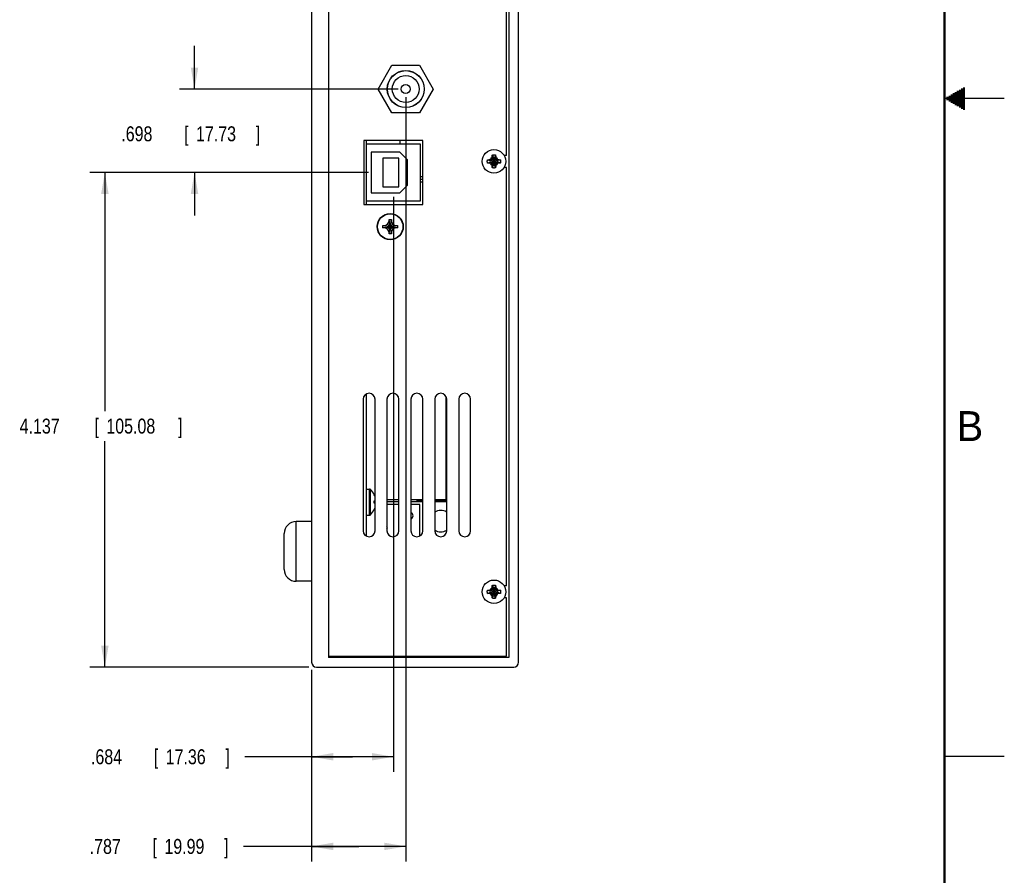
# Model space of a CAD drawing. Header units: inches. Extents: x 0 to 34, y 0 to 22.
# Tile 23 of 24: x 25.8 to 34, y 4.5 to 11.7. Entities that reach past the tile are written whole.
import ezdxf

# ---------------------------------------------------------------- set-up
doc = ezdxf.new("R2010")
doc.units = ezdxf.units.IN
doc.header["$LTSCALE"] = 1.87
doc.header["$MEASUREMENT"] = 0
doc.layers.get('0').update_dxf_attribs({"linetype": 'CONTINUOUS'})
doc.layers.add('DIMENSIONS', color=7, linetype='CONTINUOUS')
doc.styles.get("Standard").update_dxf_attribs({"font": 'txt', "width": 0.8})
doc.dimstyles.new('DIMSTYLE_1', dxfattribs={"dimtxt": 0.125, "dimasz": 0.18, "dimexe": 0.18, "dimexo": 0.0625, "dimgap": 0.09, "dimtad": 0, "dimtih": 1, "dimtoh": 1, "dimdec": 3, "dimzin": 4, "dimdsep": 46, "dimtxsty": 'STANDARD', "dimblk": '_FILLED', "dimblk1": '_FILLED', "dimblk2": '_FILLED', "dimcen": 0.09, "dimadec": 0, "dimazin": 0, "dimtp": 0.01, "dimtm": 0.01, "dimtfac": 1, "dimtdec": 3, "dimtofl": 0, "dimtmove": 0, "dimatfit": 3, "dimldrblk": '_FILLED', "dimfxl": 1, "dimtolj": 1, "dimtzin": 4, "dimarcsym": 0})

# ---------------------------------------------------------------- blocks, each defined once
blk = doc.blocks.new('_FILLED')
at = {"color": 0, "linetype": 'BYBLOCK'}
blk.add_solid([(0, 0), (-1, 0.174), (-1, -0.174)], dxfattribs=at)
blk = doc.blocks.new('*D16')
at = {"layer": 'DIMENSIONS', "color": 2, "linetype": 'CONTINUOUS'}
for p, q in [((28.6799, 10.3807), (26.3508, 10.3807)), ((26.4758, 10.3807), (26.4758, 8.3845)), ((26.4758, 6.2437), (26.4758, 8.1345)), ((28.1833, 6.2437), (26.3508, 6.2437))]:
    blk.add_line(p, q, dxfattribs=at)
at = {"layer": 'DIMENSIONS', "color": 2, "linetype": 'CONTINUOUS', "xscale": 0.18, "yscale": 0.18, "zscale": 0.18}
for p, rotation in [((26.4758, 10.3807), 90), ((26.4758, 6.2437), 270)]:
    blk.add_blockref('_FILLED', p, dxfattribs=dict(at, rotation=rotation))
at = {"layer": 'DIMENSIONS', "color": 2, "linetype": 'CONTINUOUS', "width": 0.8}
for s, p in [('4.137', (25.7633, 8.197)), ('[', (26.3883, 8.197)), ('105.08', (26.4883, 8.197)), (']', (27.0883, 8.197))]:
    blk.add_text(s, height=0.125, dxfattribs=at).set_placement(p)
blk = doc.blocks.new('*D17')
at = {"layer": 'DIMENSIONS', "color": 2, "linetype": 'CONTINUOUS'}
for p, q in [((27.2258, 11.0787), (27.2258, 11.4387)), ((28.9303, 11.0787), (27.1008, 11.0787)), ((28.6403, 10.3807), (27.1008, 10.3807)), ((27.2258, 10.3807), (27.2258, 10.0207))]:
    blk.add_line(p, q, dxfattribs=at)
at = {"layer": 'DIMENSIONS', "color": 2, "linetype": 'CONTINUOUS', "xscale": 0.18, "yscale": 0.18, "zscale": 0.18}
for p, rotation in [((27.2258, 11.0787), 270), ((27.2258, 10.3807), 90)]:
    blk.add_blockref('_FILLED', p, dxfattribs=dict(at, rotation=rotation))
at = {"layer": 'DIMENSIONS', "color": 2, "linetype": 'CONTINUOUS', "width": 0.8}
for s, p in [('.698', (26.6133, 10.6419)), ('[', (27.1383, 10.6419)), ('17.73', (27.2383, 10.6419)), (']', (27.7383, 10.6419))]:
    blk.add_text(s, height=0.125, dxfattribs=at).set_placement(p)
blk = doc.blocks.new('*D18')
at = {"layer": 'DIMENSIONS', "color": 2, "linetype": 'CONTINUOUS'}
for p, q in [((28.8893, 10.177), (28.8893, 5.3687)), ((28.2058, 6.2212), (28.2058, 5.3687)), ((28.5476, 5.4937), (27.6472, 5.4937)), ((28.2058, 5.4937), (28.5476, 5.4937)), ((28.8893, 5.4937), (28.5476, 5.4937))]:
    blk.add_line(p, q, dxfattribs=at)
at = {"layer": 'DIMENSIONS', "color": 2, "linetype": 'CONTINUOUS', "xscale": 0.18, "yscale": 0.18, "zscale": 0.18, "rotation": 180}
blk.add_blockref('_FILLED', (28.2058, 5.4937), dxfattribs=at)
at = {"layer": 'DIMENSIONS', "color": 2, "linetype": 'CONTINUOUS', "xscale": 0.18, "yscale": 0.18, "zscale": 0.18}
blk.add_blockref('_FILLED', (28.8893, 5.4937), dxfattribs=at)
at = {"layer": 'DIMENSIONS', "color": 2, "linetype": 'CONTINUOUS', "width": 0.8}
for s, p in [('.684', (26.3597, 5.4312)), ('[', (26.8847, 5.4312)), ('17.36', (26.9847, 5.4312)), (']', (27.4847, 5.4312))]:
    blk.add_text(s, height=0.125, dxfattribs=at).set_placement(p)
blk = doc.blocks.new('*D19')
at = {"layer": 'DIMENSIONS', "color": 2, "linetype": 'CONTINUOUS'}
for p, q in [((28.9928, 11.0108), (28.9928, 4.6187)), ((28.2058, 6.2212), (28.2058, 4.6187)), ((28.5993, 4.7437), (27.6364, 4.7437)), ((28.2058, 4.7437), (28.5993, 4.7437)), ((28.9928, 4.7437), (28.5993, 4.7437))]:
    blk.add_line(p, q, dxfattribs=at)
at = {"layer": 'DIMENSIONS', "color": 2, "linetype": 'CONTINUOUS', "xscale": 0.18, "yscale": 0.18, "zscale": 0.18, "rotation": 180}
blk.add_blockref('_FILLED', (28.2058, 4.7437), dxfattribs=at)
at = {"layer": 'DIMENSIONS', "color": 2, "linetype": 'CONTINUOUS', "xscale": 0.18, "yscale": 0.18, "zscale": 0.18}
blk.add_blockref('_FILLED', (28.9928, 4.7437), dxfattribs=at)
at = {"layer": 'DIMENSIONS', "color": 2, "linetype": 'CONTINUOUS', "width": 0.8}
for s, p in [('.787', (26.3489, 4.6812)), ('[', (26.8739, 4.6812)), ('19.99', (26.9739, 4.6812)), (']', (27.4739, 4.6812))]:
    blk.add_text(s, height=0.125, dxfattribs=at).set_placement(p)

msp = doc.modelspace()

# ---------------------------------------------------------------- linework, layer by layer
at = {"color": 7, "linetype": 'CONTINUOUS'}
for p, q in [((28.2058, 18.2637), (28.2058, 6.2837)), ((28.3458, 18.2237), (28.3458, 6.3237)), ((29.8558, 18.2237), (29.8558, 6.3237)), ((29.9358, 6.2837), (29.9358, 18.2637)), ((29.8358, 10.5237), (29.8358, 14.0237)), ((28.7628, 11.0787), (28.8778, 11.2779)), ((28.8778, 11.2779), (29.1078, 11.2779)), ((29.1078, 11.2779), (29.2228, 11.0787)), ((28.8778, 10.8795), (28.7628, 11.0787)), ((29.2228, 11.0787), (29.1078, 10.8795)), ((29.1078, 10.8795), (28.8778, 10.8795)), ((29.1368, 10.6477), (28.6418, 10.6477)), ((28.6418, 10.6477), (28.6418, 10.1137)), ((28.6628, 10.6477), (28.6628, 10.1137)), ((28.9468, 10.6177), (28.9468, 10.6477)), ((29.1368, 10.1137), (29.1368, 10.6477)), ((29.1158, 10.6177), (28.6628, 10.6177)), ((28.9438, 10.5507), (28.7028, 10.5507)), ((28.7028, 10.5507), (28.7028, 10.2107)), ((29.0088, 10.4857), (28.9438, 10.5507)), ((29.1158, 10.1437), (29.1158, 10.6177)), ((28.9348, 10.5007), (28.7998, 10.5007)), ((28.7998, 10.5007), (28.7998, 10.2607)), ((28.9348, 10.2607), (28.9348, 10.5007)), ((29.0088, 10.2757), (29.0088, 10.4857)), ((29.6769, 10.4873), (29.6979, 10.4806)), ((29.6769, 10.4601), (29.6979, 10.4668)), ((29.6979, 10.4668), (29.7638, 10.4806)), ((29.7006, 10.4806), (29.6979, 10.4806)), ((29.6979, 10.4806), (29.7638, 10.4668)), ((29.6979, 10.4668), (29.7006, 10.4668)), ((29.7154, 10.4891), (29.7006, 10.4806)), ((29.7045, 10.4884), (29.7006, 10.4806)), ((29.7006, 10.4668), (29.761, 10.4806)), ((29.7006, 10.4806), (29.761, 10.4668)), ((29.7006, 10.4668), (29.7154, 10.4583)), ((29.7045, 10.459), (29.7006, 10.4668)), ((29.7118, 10.4927), (29.7499, 10.4547)), ((29.7118, 10.4547), (29.7499, 10.4927)), ((29.7239, 10.5039), (29.7154, 10.4891)), ((29.7161, 10.5001), (29.7239, 10.5039)), ((29.7172, 10.5276), (29.7239, 10.5067)), ((29.7377, 10.4408), (29.7239, 10.5067)), ((29.7239, 10.5067), (29.7239, 10.5039)), ((29.7239, 10.4408), (29.7377, 10.5067)), ((29.7377, 10.4435), (29.7239, 10.5039)), ((29.7239, 10.4435), (29.7377, 10.5039)), ((29.7445, 10.5276), (29.7377, 10.5067)), ((29.7377, 10.5039), (29.7377, 10.5067)), ((29.7377, 10.5039), (29.7456, 10.5001)), ((29.7463, 10.4891), (29.7377, 10.5039)), ((29.761, 10.4806), (29.7463, 10.4891)), ((29.7463, 10.4583), (29.761, 10.4668)), ((29.7572, 10.4884), (29.761, 10.4806)), ((29.761, 10.4668), (29.7572, 10.459)), ((29.7638, 10.4806), (29.761, 10.4806)), ((29.761, 10.4668), (29.7638, 10.4668)), ((29.7848, 10.4873), (29.7638, 10.4806)), ((29.7848, 10.4601), (29.7638, 10.4668)), ((29.8358, 10.5237), (29.8156, 10.5237)), ((29.7154, 10.4583), (29.7239, 10.4435)), ((29.7239, 10.4435), (29.7161, 10.4473)), ((29.7172, 10.4198), (29.7239, 10.4408)), ((29.7239, 10.4435), (29.7239, 10.4408)), ((29.7377, 10.4435), (29.7463, 10.4583)), ((29.7456, 10.4473), (29.7377, 10.4435)), ((29.7377, 10.4408), (29.7377, 10.4435)), ((29.7445, 10.4198), (29.7377, 10.4408)), ((29.8358, 10.4237), (29.8156, 10.4237)), ((29.8358, 6.9237), (29.8358, 10.4237)), ((29.1368, 10.3447), (29.1158, 10.3447)), ((29.1158, 10.3237), (29.1368, 10.3237)), ((29.1158, 10.3037), (29.1368, 10.3037)), ((28.7998, 10.2607), (28.9348, 10.2607)), ((28.9438, 10.2107), (29.0088, 10.2757)), ((28.6628, 10.1437), (29.1158, 10.1437)), ((28.6648, 10.1137), (28.6648, 10.1437)), ((28.7028, 10.2107), (28.9438, 10.2107)), ((28.6418, 10.1137), (29.1368, 10.1137)), ((28.8414, 9.9491), (28.8533, 9.9697)), ((28.8533, 9.9697), (28.8533, 9.988)), ((28.8723, 9.8857), (28.8533, 9.9697)), ((28.8533, 9.8857), (28.8723, 9.9697)), ((28.8723, 9.8669), (28.8534, 9.9886)), ((28.8534, 9.8669), (28.8723, 9.9886)), ((28.8723, 9.988), (28.8723, 9.9697)), ((28.8723, 9.9697), (28.8842, 9.9491)), ((28.802, 9.9182), (28.9237, 9.9372)), ((28.802, 9.9372), (28.9237, 9.9182)), ((28.8026, 9.9372), (28.8208, 9.9372)), ((28.8208, 9.9182), (28.8026, 9.9182)), ((28.8208, 9.9372), (28.8414, 9.9491)), ((28.8208, 9.9182), (28.9048, 9.9372)), ((28.8208, 9.9372), (28.9048, 9.9182)), ((28.8414, 9.9063), (28.8208, 9.9182)), ((28.8414, 9.9491), (28.8842, 9.9063)), ((28.8414, 9.9063), (28.8842, 9.9491)), ((28.8533, 9.8857), (28.8414, 9.9063)), ((28.8533, 9.8675), (28.8533, 9.8857)), ((28.8842, 9.9063), (28.8723, 9.8857)), ((28.8723, 9.8857), (28.8723, 9.8675)), ((28.8842, 9.9491), (28.9048, 9.9372)), ((28.9048, 9.9182), (28.8842, 9.9063)), ((28.9048, 9.9372), (28.9231, 9.9372)), ((28.9231, 9.9182), (28.9048, 9.9182)), ((28.6628, 8.5281), (28.6628, 7.3393)), ((28.6648, 7.7332), (28.6648, 8.5291)), ((29.3308, 7.6447), (29.3308, 8.5055)), ((28.6358, 8.4837), (28.6358, 7.3837)), ((28.7358, 7.3837), (28.7358, 8.4837)), ((28.8358, 8.4837), (28.8358, 7.3837)), ((28.9358, 7.3837), (28.9358, 8.4837)), ((29.0358, 8.4837), (29.0358, 7.3837)), ((29.1358, 7.3837), (29.1358, 8.4837)), ((29.2358, 8.4837), (29.2358, 7.3837)), ((29.3358, 7.3837), (29.3358, 8.4837)), ((29.4358, 8.4837), (29.4358, 7.3837)), ((29.5358, 7.3837), (29.5358, 8.4837)), ((28.6628, 7.7332), (28.6908, 7.7332)), ((28.6908, 7.5142), (28.6908, 7.7332)), ((28.6978, 7.517), (28.6978, 7.7304)), ((28.7298, 7.6332), (28.7358, 7.6332)), ((28.7358, 7.6247), (28.7298, 7.6247)), ((28.7358, 7.6142), (28.7298, 7.6142)), ((28.8358, 7.6447), (28.9358, 7.6447)), ((28.9358, 7.6247), (28.8358, 7.6247)), ((28.9358, 7.6047), (28.8358, 7.6047)), ((29.0358, 7.6447), (29.1358, 7.6447)), ((29.1358, 7.6247), (29.0358, 7.6247)), ((29.1118, 7.6047), (29.0358, 7.6047)), ((29.1358, 7.6347), (29.1041, 7.6347)), ((29.1118, 7.341), (29.1118, 7.6047)), ((29.2358, 7.6447), (29.3358, 7.6447)), ((29.3358, 7.6347), (29.2358, 7.6347)), ((29.3358, 7.6247), (29.2358, 7.6247)), ((28.6628, 7.5142), (28.6908, 7.5142)), ((28.2058, 7.4612), (28.0758, 7.4612)), ((28.0758, 6.9612), (28.0758, 7.4612)), ((27.9758, 7.0612), (27.9758, 7.3612)), ((28.2058, 6.9612), (28.0758, 6.9612)), ((29.7172, 6.9276), (29.7239, 6.9067)), ((29.7445, 6.9276), (29.7377, 6.9067)), ((29.8358, 6.9237), (29.8156, 6.9237)), ((29.6769, 6.8873), (29.6979, 6.8806)), ((29.6769, 6.8601), (29.6979, 6.8668)), ((29.6979, 6.8668), (29.7638, 6.8806)), ((29.7006, 6.8806), (29.6979, 6.8806)), ((29.6979, 6.8806), (29.7638, 6.8668)), ((29.6979, 6.8668), (29.7006, 6.8668)), ((29.7154, 6.8891), (29.7006, 6.8806)), ((29.7045, 6.8884), (29.7006, 6.8806)), ((29.7006, 6.8668), (29.761, 6.8806)), ((29.7006, 6.8806), (29.761, 6.8668)), ((29.7006, 6.8668), (29.7154, 6.8583)), ((29.7045, 6.859), (29.7006, 6.8668)), ((29.7118, 6.8927), (29.7499, 6.8547)), ((29.7118, 6.8547), (29.7499, 6.8927)), ((29.7239, 6.9039), (29.7154, 6.8891)), ((29.7154, 6.8583), (29.7239, 6.8435)), ((29.7161, 6.9001), (29.7239, 6.9039)), ((29.7239, 6.8435), (29.7161, 6.8473)), ((29.7172, 6.8198), (29.7239, 6.8408)), ((29.7377, 6.8408), (29.7239, 6.9067)), ((29.7239, 6.9067), (29.7239, 6.9039)), ((29.7239, 6.8408), (29.7377, 6.9067)), ((29.7377, 6.8435), (29.7239, 6.9039)), ((29.7239, 6.8435), (29.7377, 6.9039)), ((29.7239, 6.8435), (29.7239, 6.8408)), ((29.7377, 6.9039), (29.7377, 6.9067)), ((29.7377, 6.9039), (29.7456, 6.9001)), ((29.7463, 6.8891), (29.7377, 6.9039)), ((29.7377, 6.8435), (29.7463, 6.8583)), ((29.7456, 6.8473), (29.7377, 6.8435)), ((29.7377, 6.8408), (29.7377, 6.8435)), ((29.7445, 6.8198), (29.7377, 6.8408)), ((29.761, 6.8806), (29.7463, 6.8891)), ((29.7463, 6.8583), (29.761, 6.8668)), ((29.7572, 6.8884), (29.761, 6.8806)), ((29.761, 6.8668), (29.7572, 6.859)), ((29.7638, 6.8806), (29.761, 6.8806)), ((29.761, 6.8668), (29.7638, 6.8668)), ((29.7848, 6.8873), (29.7638, 6.8806)), ((29.7848, 6.8601), (29.7638, 6.8668)), ((29.8358, 6.8237), (29.8156, 6.8237)), ((29.8358, 6.3337), (29.8358, 6.8237)), ((28.3458, 6.3337), (29.8358, 6.3337)), ((29.8558, 6.3237), (28.3458, 6.3237)), ((28.3808, 6.3337), (28.3808, 6.3237)), ((28.4558, 6.3337), (28.4558, 6.3237)), ((28.4708, 6.3337), (28.4708, 6.3237)), ((28.4858, 6.3337), (28.4858, 6.3237)), ((28.7358, 6.3337), (28.7358, 6.3237)), ((29.4058, 6.3337), (29.4058, 6.3237)), ((29.5758, 6.3337), (29.5758, 6.3237)), ((29.6908, 6.3337), (29.6908, 6.3237)), ((29.7135, 6.3237), (29.7135, 6.3337)), ((29.717, 6.3237), (29.717, 6.3337)), ((29.7746, 6.3337), (29.7746, 6.3237)), ((29.7782, 6.3337), (29.7782, 6.3237)), ((29.8008, 6.3337), (29.8008, 6.3237)), ((28.2458, 6.2437), (29.8958, 6.2437))]:
    msp.add_line(p, q, dxfattribs=at)
at = {"color": 2, "linetype": 'CONTINUOUS'}
for p, q in [((33.5693, 11.04), (33.6697, 11.04)), ((33.5866, 11.05), (33.6697, 11.05)), ((33.6039, 11.06), (33.6697, 11.06)), ((33.6213, 11.07), (33.6697, 11.07)), ((33.6386, 11.08), (33.6697, 11.08)), ((33.6559, 11.09), (33.6697, 11.09)), ((34, 11), (33.5, 11)), ((33.5173, 11.01), (33.6697, 11.01)), ((33.5173, 10.99), (33.6697, 10.99)), ((33.5347, 11.02), (33.6697, 11.02)), ((33.5347, 10.98), (33.6697, 10.98)), ((33.552, 11.03), (33.6697, 11.03)), ((33.552, 10.97), (33.6697, 10.97)), ((33.5693, 10.96), (33.6697, 10.96)), ((33.5866, 10.95), (33.6697, 10.95)), ((33.6039, 10.94), (33.6697, 10.94)), ((33.6213, 10.93), (33.6697, 10.93)), ((33.6386, 10.92), (33.6697, 10.92)), ((33.6559, 10.91), (33.6697, 10.91)), ((33.5, 5.5), (34, 5.5))]:
    msp.add_line(p, q, dxfattribs=at)
at = {"color": 7, "linetype": 'CONTINUOUS', "const_width": 0.02}
msp.add_lwpolyline([(33.5, 0.5), (33.5, 21.5)], dxfattribs=at)
at = {"color": 7, "linetype": 'CONTINUOUS'}
for centre, radius in [((28.9928, 11.0787), 0.155), ((28.9928, 11.0787), 0.154), ((28.9928, 11.0787), 0.1125), ((28.9928, 11.0787), 0.038), ((29.7308, 10.4737), 0.0984), ((28.8628, 9.9277), 0.1095), ((28.8628, 9.9277), 0.1067), ((29.7308, 6.8737), 0.0984)]:
    msp.add_circle(centre, radius, dxfattribs=at)
for centre, radius, start, end in [((29.7308, 10.4737), 0.0337, 168.18933, 191.81067), ((29.7308, 10.4737), 0.0365, 113.44647, 156.55353), ((29.7308, 10.4737), 0.0337, 78.18933, 101.81067), ((29.7308, 10.4737), 0.0365, 23.44647, 66.55353), ((29.7308, 10.4737), 0.0337, 348.18933, 11.81067), ((29.7308, 10.4737), 0.0365, 203.44647, 246.55353), ((29.7308, 10.4737), 0.0337, 258.18933, 281.81067), ((29.7308, 10.4737), 0.0365, 293.44647, 336.55353), ((28.6858, 8.4837), 0.05, 0, 180), ((28.8858, 8.4837), 0.05, 0, 180), ((29.0858, 8.4837), 0.05, 0, 180), ((29.2858, 8.4837), 0.05, 0, 180), ((29.4858, 8.4837), 0.05, 0, 180), ((28.6908, 7.7232), 0.01, 45.77024, 90), ((28.594, 7.6237), 0.1489, 24.19413, 45.77024), ((28.594, 7.6237), 0.1486, 17.25789, 23.9292), ((28.594, 7.6237), 0.1486, 336.0708, 342.74488), ((29.1041, 7.5747), 0.06, 90, 123.55023), ((28.6908, 7.5242), 0.01, 270, 314.22976), ((28.594, 7.6237), 0.1489, 314.22976, 335.80587), ((29.0248, 7.5097), 0.029, 292.29596, 67.70404), ((29.2868, 7.4647), 0.09, 57.00922, 124.52091), ((28.0758, 7.3612), 0.1, 90, 180), ((28.8248, 7.4097), 0.014, 321.79702, 38.20298), ((28.6858, 7.3837), 0.05, 180, 360), ((28.8858, 7.3837), 0.05, 180, 360), ((29.0858, 7.3837), 0.05, 180, 360), ((29.2868, 7.4647), 0.09, 235.47909, 302.99078), ((29.2858, 7.3837), 0.05, 180, 360), ((29.4858, 7.3837), 0.05, 180, 360), ((28.0758, 7.0612), 0.1, 180, 270), ((29.7308, 6.8737), 0.0337, 168.18933, 191.81067), ((29.7308, 6.8737), 0.0365, 113.44647, 156.55353), ((29.7308, 6.8737), 0.0365, 203.44647, 246.55353), ((29.7308, 6.8737), 0.0337, 78.18933, 101.81067), ((29.7308, 6.8737), 0.0337, 258.18933, 281.81067), ((29.7308, 6.8737), 0.0365, 23.44647, 66.55353), ((29.7308, 6.8737), 0.0365, 293.44647, 336.55353), ((29.7308, 6.8737), 0.0337, 348.18933, 11.81067), ((28.2458, 6.2837), 0.04, 180, 270), ((29.8958, 6.2837), 0.04, 270, 360)]:
    msp.add_arc(centre, radius, start, end, dxfattribs=at)
for points, knots in [([(29.6752, 10.4737), (29.6752, 10.4744), (29.6752, 10.4757), (29.6753, 10.4776), (29.6755, 10.4796), (29.6758, 10.4816), (29.6761, 10.4835), (29.6765, 10.4854), (29.6768, 10.4867), (29.6769, 10.4873)], [0, 0, 0, 0, 0.142859, 0.285711, 0.428576, 0.571426, 0.71429, 0.857142, 1, 1, 1, 1]), ([(29.6769, 10.4601), (29.6768, 10.4607), (29.6765, 10.462), (29.6761, 10.4639), (29.6758, 10.4659), (29.6755, 10.4678), (29.6753, 10.4698), (29.6752, 10.4717), (29.6752, 10.4731), (29.6752, 10.4737)], [0, 0, 0, 0, 0.142858, 0.28571, 0.428574, 0.571424, 0.714289, 0.857141, 1, 1, 1, 1]), ([(29.6769, 10.4873), (29.6776, 10.4874), (29.6791, 10.4875), (29.6814, 10.4876), (29.6836, 10.4877), (29.6859, 10.4878), (29.6881, 10.4879), (29.6902, 10.488), (29.6922, 10.4881), (29.694, 10.4882), (29.6957, 10.4882), (29.6968, 10.4882), (29.6973, 10.4883)], [0, 0, 0, 0, 0.106642, 0.217196, 0.329641, 0.441877, 0.551577, 0.655748, 0.751917, 0.840543, 0.922819, 1, 1, 1, 1]), ([(29.6973, 10.4883), (29.6979, 10.4883), (29.6989, 10.4883), (29.7004, 10.4883), (29.7019, 10.4884), (29.7032, 10.4884), (29.7041, 10.4884), (29.7045, 10.4884)], [0, 0, 0, 0, 0.229925, 0.442854, 0.640806, 0.82583, 1, 1, 1, 1]), ([(29.7045, 10.4884), (29.7048, 10.4886), (29.7054, 10.489), (29.7063, 10.4895), (29.7072, 10.4901), (29.7082, 10.4906), (29.7091, 10.4911), (29.71, 10.4917), (29.7109, 10.4922), (29.7115, 10.4925), (29.7118, 10.4927)], [0, 0, 0, 0, 0.126638, 0.252278, 0.377207, 0.501708, 0.626053, 0.750431, 0.875022, 1, 1, 1, 1]), ([(29.7118, 10.4927), (29.712, 10.493), (29.7124, 10.4936), (29.7129, 10.4946), (29.7134, 10.4955), (29.714, 10.4964), (29.7145, 10.4973), (29.715, 10.4982), (29.7156, 10.4991), (29.7159, 10.4998), (29.7161, 10.5001)], [0, 0, 0, 0, 0.124981, 0.249574, 0.373954, 0.498299, 0.622801, 0.747729, 0.873366, 1, 1, 1, 1]), ([(29.7161, 10.5001), (29.7161, 10.5005), (29.7161, 10.5014), (29.7162, 10.5027), (29.7162, 10.5041), (29.7162, 10.5056), (29.7163, 10.5067), (29.7163, 10.5072)], [0, 0, 0, 0, 0.174995, 0.360494, 0.558509, 0.771025, 1, 1, 1, 1]), ([(29.7163, 10.5072), (29.7163, 10.5078), (29.7163, 10.5088), (29.7164, 10.5105), (29.7164, 10.5123), (29.7165, 10.5142), (29.7166, 10.5162), (29.7167, 10.5185), (29.7168, 10.5208), (29.7169, 10.5231), (29.7171, 10.5254), (29.7172, 10.5269), (29.7172, 10.5276)], [0, 0, 0, 0, 0.076328, 0.156848, 0.243205, 0.336984, 0.439196, 0.548359, 0.662058, 0.777248, 0.890871, 1, 1, 1, 1]), ([(29.7172, 10.5276), (29.7178, 10.5278), (29.7191, 10.5281), (29.721, 10.5285), (29.723, 10.5288), (29.7249, 10.529), (29.7269, 10.5292), (29.7289, 10.5293), (29.7308, 10.5293), (29.7328, 10.5293), (29.7348, 10.5292), (29.7367, 10.529), (29.7387, 10.5288), (29.7406, 10.5285), (29.7426, 10.5281), (29.7438, 10.5278), (29.7445, 10.5276)], [0, 0, 0, 0, 0.071428, 0.142857, 0.214285, 0.285714, 0.357143, 0.428571, 0.5, 0.571429, 0.642857, 0.714286, 0.785715, 0.857143, 0.928572, 1, 1, 1, 1]), ([(29.7445, 10.5276), (29.7445, 10.5269), (29.7446, 10.5254), (29.7447, 10.5232), (29.7449, 10.5209), (29.745, 10.5186), (29.7451, 10.5164), (29.7451, 10.5143), (29.7452, 10.5124), (29.7453, 10.5105), (29.7453, 10.5088), (29.7454, 10.5078), (29.7454, 10.5072)], [0, 0, 0, 0, 0.106642, 0.217196, 0.329641, 0.441877, 0.551577, 0.655748, 0.751917, 0.840543, 0.922819, 1, 1, 1, 1]), ([(29.7454, 10.5072), (29.7454, 10.5067), (29.7454, 10.5056), (29.7455, 10.5041), (29.7455, 10.5027), (29.7455, 10.5013), (29.7455, 10.5005), (29.7456, 10.5001)], [0, 0, 0, 0, 0.229925, 0.442854, 0.640806, 0.825829, 1, 1, 1, 1]), ([(29.7456, 10.5001), (29.7457, 10.4998), (29.7461, 10.4991), (29.7466, 10.4982), (29.7472, 10.4973), (29.7477, 10.4964), (29.7482, 10.4955), (29.7488, 10.4946), (29.7493, 10.4936), (29.7497, 10.493), (29.7499, 10.4927)], [0, 0, 0, 0, 0.126638, 0.252278, 0.377207, 0.501708, 0.626053, 0.750431, 0.875022, 1, 1, 1, 1]), ([(29.7499, 10.4927), (29.7502, 10.4925), (29.7508, 10.4922), (29.7517, 10.4917), (29.7526, 10.4911), (29.7535, 10.4906), (29.7544, 10.4901), (29.7554, 10.4895), (29.7563, 10.489), (29.7569, 10.4886), (29.7572, 10.4884)], [0, 0, 0, 0, 0.124981, 0.249575, 0.373955, 0.4983, 0.622801, 0.747729, 0.873366, 1, 1, 1, 1]), ([(29.7572, 10.4884), (29.7576, 10.4884), (29.7585, 10.4884), (29.7598, 10.4884), (29.7612, 10.4883), (29.7628, 10.4883), (29.7638, 10.4883), (29.7644, 10.4883)], [0, 0, 0, 0, 0.174995, 0.360494, 0.558509, 0.771025, 1, 1, 1, 1]), ([(29.7644, 10.4883), (29.7649, 10.4882), (29.766, 10.4882), (29.7676, 10.4882), (29.7694, 10.4881), (29.7713, 10.488), (29.7734, 10.4879), (29.7756, 10.4878), (29.7779, 10.4877), (29.7802, 10.4876), (29.7825, 10.4875), (29.784, 10.4874), (29.7848, 10.4873)], [0, 0, 0, 0, 0.076328, 0.156848, 0.243205, 0.336984, 0.439196, 0.548359, 0.662058, 0.777248, 0.890871, 1, 1, 1, 1]), ([(29.7848, 10.4873), (29.7849, 10.4867), (29.7852, 10.4854), (29.7856, 10.4835), (29.7859, 10.4816), (29.7862, 10.4796), (29.7863, 10.4776), (29.7864, 10.4757), (29.7865, 10.4744), (29.7865, 10.4737)], [0, 0, 0, 0, 0.142858, 0.28571, 0.428574, 0.571424, 0.714289, 0.857141, 1, 1, 1, 1]), ([(29.7865, 10.4737), (29.7865, 10.4731), (29.7864, 10.4717), (29.7863, 10.4698), (29.7862, 10.4678), (29.7859, 10.4659), (29.7856, 10.4639), (29.7852, 10.462), (29.7849, 10.4607), (29.7848, 10.4601)], [0, 0, 0, 0, 0.142859, 0.285711, 0.428576, 0.571426, 0.71429, 0.857142, 1, 1, 1, 1]), ([(29.6973, 10.4592), (29.6968, 10.4592), (29.6957, 10.4592), (29.6941, 10.4593), (29.6923, 10.4593), (29.6904, 10.4594), (29.6883, 10.4595), (29.6861, 10.4596), (29.6838, 10.4597), (29.6815, 10.4598), (29.6792, 10.4599), (29.6777, 10.46), (29.6769, 10.4601)], [0, 0, 0, 0, 0.076328, 0.156848, 0.243205, 0.336984, 0.439196, 0.548359, 0.662058, 0.777248, 0.890871, 1, 1, 1, 1]), ([(29.7045, 10.459), (29.7041, 10.459), (29.7032, 10.459), (29.7019, 10.4591), (29.7004, 10.4591), (29.6989, 10.4591), (29.6979, 10.4592), (29.6973, 10.4592)], [0, 0, 0, 0, 0.174995, 0.360494, 0.558509, 0.771025, 1, 1, 1, 1]), ([(29.7118, 10.4547), (29.7115, 10.4549), (29.7109, 10.4552), (29.71, 10.4558), (29.7091, 10.4563), (29.7082, 10.4568), (29.7072, 10.4574), (29.7063, 10.4579), (29.7054, 10.4584), (29.7048, 10.4588), (29.7045, 10.459)], [0, 0, 0, 0, 0.124981, 0.249574, 0.373954, 0.498299, 0.622801, 0.747729, 0.873366, 1, 1, 1, 1]), ([(29.7161, 10.4473), (29.7159, 10.4477), (29.7156, 10.4483), (29.715, 10.4492), (29.7145, 10.4501), (29.714, 10.451), (29.7134, 10.4519), (29.7129, 10.4529), (29.7124, 10.4538), (29.712, 10.4544), (29.7118, 10.4547)], [0, 0, 0, 0, 0.126637, 0.252277, 0.377206, 0.501708, 0.626052, 0.75043, 0.875022, 1, 1, 1, 1]), ([(29.7163, 10.4402), (29.7163, 10.4407), (29.7162, 10.4418), (29.7162, 10.4433), (29.7162, 10.4447), (29.7161, 10.4461), (29.7161, 10.4469), (29.7161, 10.4473)], [0, 0, 0, 0, 0.229925, 0.442854, 0.640806, 0.825829, 1, 1, 1, 1]), ([(29.7172, 10.4198), (29.7172, 10.4205), (29.7171, 10.422), (29.7169, 10.4242), (29.7168, 10.4265), (29.7167, 10.4288), (29.7166, 10.431), (29.7165, 10.4331), (29.7165, 10.4351), (29.7164, 10.4369), (29.7163, 10.4386), (29.7163, 10.4397), (29.7163, 10.4402)], [0, 0, 0, 0, 0.106642, 0.217196, 0.329641, 0.441877, 0.551577, 0.655748, 0.751917, 0.840543, 0.922819, 1, 1, 1, 1]), ([(29.7445, 10.4198), (29.7438, 10.4196), (29.7426, 10.4193), (29.7406, 10.4189), (29.7387, 10.4186), (29.7367, 10.4184), (29.7348, 10.4182), (29.7328, 10.4181), (29.7308, 10.4181), (29.7289, 10.4181), (29.7269, 10.4182), (29.7249, 10.4184), (29.723, 10.4186), (29.721, 10.4189), (29.7191, 10.4193), (29.7178, 10.4196), (29.7172, 10.4198)], [0, 0, 0, 0, 0.071428, 0.142857, 0.214285, 0.285714, 0.357143, 0.428571, 0.5, 0.571429, 0.642857, 0.714286, 0.785715, 0.857143, 0.928572, 1, 1, 1, 1]), ([(29.7454, 10.4402), (29.7454, 10.4397), (29.7453, 10.4386), (29.7453, 10.4369), (29.7452, 10.4352), (29.7452, 10.4332), (29.7451, 10.4312), (29.745, 10.429), (29.7449, 10.4267), (29.7447, 10.4243), (29.7446, 10.422), (29.7445, 10.4205), (29.7445, 10.4198)], [0, 0, 0, 0, 0.076328, 0.156848, 0.243205, 0.336984, 0.439196, 0.548359, 0.662058, 0.777248, 0.890871, 1, 1, 1, 1]), ([(29.7456, 10.4473), (29.7455, 10.4469), (29.7455, 10.4461), (29.7455, 10.4447), (29.7455, 10.4433), (29.7454, 10.4418), (29.7454, 10.4407), (29.7454, 10.4402)], [0, 0, 0, 0, 0.174995, 0.360494, 0.558509, 0.771025, 1, 1, 1, 1]), ([(29.7499, 10.4547), (29.7497, 10.4544), (29.7493, 10.4538), (29.7488, 10.4529), (29.7482, 10.4519), (29.7477, 10.451), (29.7472, 10.4501), (29.7466, 10.4492), (29.7461, 10.4483), (29.7457, 10.4477), (29.7456, 10.4473)], [0, 0, 0, 0, 0.124981, 0.249575, 0.373955, 0.4983, 0.622801, 0.747729, 0.873366, 1, 1, 1, 1]), ([(29.7572, 10.459), (29.7569, 10.4588), (29.7563, 10.4584), (29.7554, 10.4579), (29.7544, 10.4574), (29.7535, 10.4568), (29.7526, 10.4563), (29.7517, 10.4558), (29.7508, 10.4552), (29.7502, 10.4549), (29.7499, 10.4547)], [0, 0, 0, 0, 0.126638, 0.252277, 0.377207, 0.501708, 0.626053, 0.750431, 0.875022, 1, 1, 1, 1]), ([(29.7644, 10.4592), (29.7638, 10.4592), (29.7628, 10.4591), (29.7612, 10.4591), (29.7598, 10.4591), (29.7585, 10.459), (29.7576, 10.459), (29.7572, 10.459)], [0, 0, 0, 0, 0.229925, 0.442854, 0.640806, 0.825829, 1, 1, 1, 1]), ([(29.7848, 10.4601), (29.784, 10.46), (29.7826, 10.4599), (29.7803, 10.4598), (29.778, 10.4597), (29.7758, 10.4596), (29.7736, 10.4595), (29.7714, 10.4594), (29.7695, 10.4593), (29.7677, 10.4593), (29.766, 10.4592), (29.7649, 10.4592), (29.7644, 10.4592)], [0, 0, 0, 0, 0.106642, 0.217196, 0.329641, 0.441877, 0.551577, 0.655748, 0.751917, 0.840543, 0.922819, 1, 1, 1, 1]), ([(28.8533, 9.988), (28.8533, 9.988), (28.8533, 9.9882), (28.8534, 9.9884), (28.8534, 9.9885), (28.8534, 9.9886)], [0, 0, 0, 0, 0.33355, 0.666883, 1, 1, 1, 1]), ([(28.8534, 9.9886), (28.8541, 9.9886), (28.8555, 9.9886), (28.8576, 9.9887), (28.8597, 9.9887), (28.8618, 9.9887), (28.8639, 9.9887), (28.866, 9.9887), (28.8681, 9.9887), (28.8702, 9.9886), (28.8716, 9.9886), (28.8723, 9.9886)], [0, 0, 0, 0, 0.110958, 0.222035, 0.333187, 0.444388, 0.555612, 0.666813, 0.777965, 0.889042, 1, 1, 1, 1]), ([(28.8723, 9.9886), (28.8723, 9.9885), (28.8723, 9.9884), (28.8723, 9.9882), (28.8723, 9.988), (28.8723, 9.988)], [0, 0, 0, 0, 0.333117, 0.66645, 1, 1, 1, 1]), ([(28.8018, 9.9277), (28.8018, 9.9283), (28.8018, 9.9296), (28.8019, 9.9315), (28.8019, 9.9334), (28.8019, 9.9353), (28.802, 9.9366), (28.802, 9.9372)], [0, 0, 0, 0, 0.20021, 0.400357, 0.600401, 0.800295, 1, 1, 1, 1]), ([(28.802, 9.9182), (28.802, 9.9189), (28.8019, 9.9201), (28.8019, 9.922), (28.8019, 9.9239), (28.8018, 9.9258), (28.8018, 9.9271), (28.8018, 9.9277)], [0, 0, 0, 0, 0.199712, 0.399609, 0.599652, 0.799795, 1, 1, 1, 1]), ([(28.802, 9.9372), (28.802, 9.9372), (28.8022, 9.9372), (28.8024, 9.9372), (28.8025, 9.9372), (28.8026, 9.9372)], [0, 0, 0, 0, 0.333117, 0.66645, 1, 1, 1, 1]), ([(28.8026, 9.9182), (28.8025, 9.9182), (28.8024, 9.9182), (28.8022, 9.9182), (28.802, 9.9182), (28.802, 9.9182)], [0, 0, 0, 0, 0.33355, 0.666883, 1, 1, 1, 1]), ([(28.9231, 9.9372), (28.9232, 9.9372), (28.9233, 9.9372), (28.9235, 9.9372), (28.9236, 9.9372), (28.9237, 9.9372)], [0, 0, 0, 0, 0.33355, 0.666883, 1, 1, 1, 1]), ([(28.9237, 9.9182), (28.9236, 9.9182), (28.9235, 9.9182), (28.9233, 9.9182), (28.9232, 9.9182), (28.9231, 9.9182)], [0, 0, 0, 0, 0.333117, 0.66645, 1, 1, 1, 1]), ([(28.9237, 9.9372), (28.9237, 9.9366), (28.9237, 9.9353), (28.9238, 9.9334), (28.9238, 9.9315), (28.9238, 9.9296), (28.9238, 9.9283), (28.9238, 9.9277)], [0, 0, 0, 0, 0.199712, 0.399609, 0.599652, 0.799795, 1, 1, 1, 1]), ([(28.9238, 9.9277), (28.9238, 9.9271), (28.9238, 9.9258), (28.9238, 9.9239), (28.9238, 9.922), (28.9237, 9.9201), (28.9237, 9.9189), (28.9237, 9.9182)], [0, 0, 0, 0, 0.20021, 0.400357, 0.600401, 0.800295, 1, 1, 1, 1]), ([(28.8534, 9.8669), (28.8534, 9.8669), (28.8534, 9.8671), (28.8533, 9.8673), (28.8533, 9.8674), (28.8533, 9.8675)], [0, 0, 0, 0, 0.333117, 0.66645, 1, 1, 1, 1]), ([(28.8723, 9.8669), (28.8716, 9.8668), (28.8702, 9.8668), (28.8681, 9.8668), (28.866, 9.8667), (28.8639, 9.8667), (28.8618, 9.8667), (28.8597, 9.8667), (28.8576, 9.8668), (28.8555, 9.8668), (28.8541, 9.8668), (28.8534, 9.8669)], [0, 0, 0, 0, 0.110958, 0.222035, 0.333187, 0.444388, 0.555612, 0.666813, 0.777965, 0.889042, 1, 1, 1, 1]), ([(28.8723, 9.8675), (28.8723, 9.8674), (28.8723, 9.8673), (28.8723, 9.8671), (28.8723, 9.8669), (28.8723, 9.8669)], [0, 0, 0, 0, 0.33355, 0.666883, 1, 1, 1, 1]), ([(28.7295, 7.6846), (28.7295, 7.6846), (28.7296, 7.6846), (28.7297, 7.6847), (28.7297, 7.6847), (28.7298, 7.6847), (28.7298, 7.6847)], [0, 0, 0, 0, 0.399704, 0.69975, 0.899891, 1, 1, 1, 1]), ([(28.7298, 7.684), (28.7297, 7.684), (28.7297, 7.6842), (28.7296, 7.6844), (28.7295, 7.6845), (28.7295, 7.6846)], [0, 0, 0, 0, 0.333365, 0.66667, 1, 1, 1, 1]), ([(28.7298, 7.6237), (28.7298, 7.6243), (28.7298, 7.6256), (28.7297, 7.6275), (28.7297, 7.6294), (28.7296, 7.6313), (28.7295, 7.6326), (28.7295, 7.6332)], [0, 0, 0, 0, 0.200141, 0.400237, 0.600263, 0.800192, 1, 1, 1, 1]), ([(28.7295, 7.6332), (28.7295, 7.6332), (28.7296, 7.6332), (28.7297, 7.6332), (28.7297, 7.6332), (28.7298, 7.6332)], [0, 0, 0, 0, 0.334426, 0.66776, 1, 1, 1, 1]), ([(28.7295, 7.6142), (28.7295, 7.6149), (28.7296, 7.6161), (28.7297, 7.618), (28.7297, 7.6199), (28.7298, 7.6218), (28.7298, 7.6231), (28.7298, 7.6237)], [0, 0, 0, 0, 0.199815, 0.399746, 0.599772, 0.799864, 1, 1, 1, 1]), ([(28.7298, 7.6142), (28.7297, 7.6142), (28.7297, 7.6142), (28.7296, 7.6142), (28.7295, 7.6142), (28.7295, 7.6142)], [0, 0, 0, 0, 0.33224, 0.665574, 1, 1, 1, 1]), ([(28.7295, 7.5629), (28.7295, 7.5629), (28.7296, 7.5631), (28.7297, 7.5633), (28.7297, 7.5634), (28.7298, 7.5635)], [0, 0, 0, 0, 0.33333, 0.666601, 1, 1, 1, 1]), ([(28.7295, 7.5629), (28.7295, 7.5628), (28.7296, 7.5628), (28.7297, 7.5628), (28.7297, 7.5627), (28.7298, 7.5627), (28.7298, 7.5627)], [0, 0, 0, 0, 0.399704, 0.69975, 0.899891, 1, 1, 1, 1]), ([(29.7163, 6.9072), (29.7163, 6.9078), (29.7163, 6.9088), (29.7164, 6.9105), (29.7164, 6.9123), (29.7165, 6.9142), (29.7166, 6.9162), (29.7167, 6.9185), (29.7168, 6.9208), (29.7169, 6.9231), (29.7171, 6.9254), (29.7172, 6.9269), (29.7172, 6.9276)], [0, 0, 0, 0, 0.076328, 0.156848, 0.243205, 0.336984, 0.439196, 0.548359, 0.662058, 0.777248, 0.890871, 1, 1, 1, 1]), ([(29.7172, 6.9276), (29.7178, 6.9278), (29.7191, 6.9281), (29.721, 6.9285), (29.723, 6.9288), (29.7249, 6.929), (29.7269, 6.9292), (29.7289, 6.9293), (29.7308, 6.9293), (29.7328, 6.9293), (29.7348, 6.9292), (29.7367, 6.929), (29.7387, 6.9288), (29.7406, 6.9285), (29.7426, 6.9281), (29.7438, 6.9278), (29.7445, 6.9276)], [0, 0, 0, 0, 0.071428, 0.142857, 0.214285, 0.285714, 0.357143, 0.428571, 0.5, 0.571429, 0.642857, 0.714286, 0.785715, 0.857143, 0.928572, 1, 1, 1, 1]), ([(29.7445, 6.9276), (29.7445, 6.9269), (29.7446, 6.9254), (29.7447, 6.9232), (29.7449, 6.9209), (29.745, 6.9186), (29.7451, 6.9164), (29.7451, 6.9143), (29.7452, 6.9124), (29.7453, 6.9105), (29.7453, 6.9088), (29.7454, 6.9078), (29.7454, 6.9072)], [0, 0, 0, 0, 0.106642, 0.217196, 0.329641, 0.441877, 0.551577, 0.655748, 0.751917, 0.840543, 0.922819, 1, 1, 1, 1]), ([(29.6752, 6.8737), (29.6752, 6.8744), (29.6752, 6.8757), (29.6753, 6.8776), (29.6755, 6.8796), (29.6758, 6.8816), (29.6761, 6.8835), (29.6765, 6.8854), (29.6768, 6.8867), (29.6769, 6.8873)], [0, 0, 0, 0, 0.142859, 0.285711, 0.428576, 0.571426, 0.71429, 0.857142, 1, 1, 1, 1]), ([(29.6769, 6.8601), (29.6768, 6.8607), (29.6765, 6.862), (29.6761, 6.8639), (29.6758, 6.8659), (29.6755, 6.8678), (29.6753, 6.8698), (29.6752, 6.8717), (29.6752, 6.8731), (29.6752, 6.8737)], [0, 0, 0, 0, 0.142858, 0.28571, 0.428574, 0.571424, 0.714289, 0.857141, 1, 1, 1, 1]), ([(29.6769, 6.8873), (29.6776, 6.8874), (29.6791, 6.8875), (29.6814, 6.8876), (29.6836, 6.8877), (29.6859, 6.8878), (29.6881, 6.8879), (29.6902, 6.888), (29.6922, 6.8881), (29.694, 6.8882), (29.6957, 6.8882), (29.6968, 6.8882), (29.6973, 6.8883)], [0, 0, 0, 0, 0.106642, 0.217196, 0.329641, 0.441877, 0.551577, 0.655748, 0.751917, 0.840543, 0.922819, 1, 1, 1, 1]), ([(29.6973, 6.8592), (29.6968, 6.8592), (29.6957, 6.8592), (29.6941, 6.8593), (29.6923, 6.8593), (29.6904, 6.8594), (29.6883, 6.8595), (29.6861, 6.8596), (29.6838, 6.8597), (29.6815, 6.8598), (29.6792, 6.8599), (29.6777, 6.86), (29.6769, 6.8601)], [0, 0, 0, 0, 0.076328, 0.156848, 0.243205, 0.336984, 0.439196, 0.548359, 0.662058, 0.777248, 0.890871, 1, 1, 1, 1]), ([(29.6973, 6.8883), (29.6979, 6.8883), (29.6989, 6.8883), (29.7004, 6.8883), (29.7019, 6.8884), (29.7032, 6.8884), (29.7041, 6.8884), (29.7045, 6.8884)], [0, 0, 0, 0, 0.229925, 0.442854, 0.640806, 0.82583, 1, 1, 1, 1]), ([(29.7045, 6.859), (29.7041, 6.859), (29.7032, 6.859), (29.7019, 6.8591), (29.7004, 6.8591), (29.6989, 6.8591), (29.6979, 6.8592), (29.6973, 6.8592)], [0, 0, 0, 0, 0.174995, 0.360494, 0.558509, 0.771025, 1, 1, 1, 1]), ([(29.7045, 6.8884), (29.7048, 6.8886), (29.7054, 6.889), (29.7063, 6.8895), (29.7072, 6.8901), (29.7082, 6.8906), (29.7091, 6.8911), (29.71, 6.8917), (29.7109, 6.8922), (29.7115, 6.8925), (29.7118, 6.8927)], [0, 0, 0, 0, 0.126638, 0.252278, 0.377207, 0.501708, 0.626053, 0.750431, 0.875022, 1, 1, 1, 1]), ([(29.7118, 6.8547), (29.7115, 6.8549), (29.7109, 6.8552), (29.71, 6.8558), (29.7091, 6.8563), (29.7082, 6.8568), (29.7072, 6.8574), (29.7063, 6.8579), (29.7054, 6.8584), (29.7048, 6.8588), (29.7045, 6.859)], [0, 0, 0, 0, 0.124981, 0.249574, 0.373954, 0.498299, 0.622801, 0.747729, 0.873366, 1, 1, 1, 1]), ([(29.7118, 6.8927), (29.712, 6.893), (29.7124, 6.8936), (29.7129, 6.8946), (29.7134, 6.8955), (29.714, 6.8964), (29.7145, 6.8973), (29.715, 6.8982), (29.7156, 6.8991), (29.7159, 6.8998), (29.7161, 6.9001)], [0, 0, 0, 0, 0.124981, 0.249574, 0.373954, 0.498299, 0.622801, 0.747729, 0.873366, 1, 1, 1, 1]), ([(29.7161, 6.8473), (29.7159, 6.8477), (29.7156, 6.8483), (29.715, 6.8492), (29.7145, 6.8501), (29.714, 6.851), (29.7134, 6.8519), (29.7129, 6.8529), (29.7124, 6.8538), (29.712, 6.8544), (29.7118, 6.8547)], [0, 0, 0, 0, 0.126637, 0.252277, 0.377206, 0.501708, 0.626052, 0.75043, 0.875022, 1, 1, 1, 1]), ([(29.7161, 6.9001), (29.7161, 6.9005), (29.7161, 6.9014), (29.7162, 6.9027), (29.7162, 6.9041), (29.7162, 6.9056), (29.7163, 6.9067), (29.7163, 6.9072)], [0, 0, 0, 0, 0.174995, 0.360494, 0.558509, 0.771025, 1, 1, 1, 1]), ([(29.7163, 6.8402), (29.7163, 6.8407), (29.7162, 6.8418), (29.7162, 6.8433), (29.7162, 6.8447), (29.7161, 6.8461), (29.7161, 6.8469), (29.7161, 6.8473)], [0, 0, 0, 0, 0.229925, 0.442854, 0.640806, 0.825829, 1, 1, 1, 1]), ([(29.7172, 6.8198), (29.7172, 6.8205), (29.7171, 6.822), (29.7169, 6.8242), (29.7168, 6.8265), (29.7167, 6.8288), (29.7166, 6.831), (29.7165, 6.8331), (29.7165, 6.8351), (29.7164, 6.8369), (29.7163, 6.8386), (29.7163, 6.8397), (29.7163, 6.8402)], [0, 0, 0, 0, 0.106642, 0.217196, 0.329641, 0.441877, 0.551577, 0.655748, 0.751917, 0.840543, 0.922819, 1, 1, 1, 1]), ([(29.7454, 6.8402), (29.7454, 6.8397), (29.7453, 6.8386), (29.7453, 6.8369), (29.7452, 6.8352), (29.7452, 6.8332), (29.7451, 6.8312), (29.745, 6.829), (29.7449, 6.8267), (29.7447, 6.8243), (29.7446, 6.822), (29.7445, 6.8205), (29.7445, 6.8198)], [0, 0, 0, 0, 0.076328, 0.156848, 0.243205, 0.336984, 0.439196, 0.548359, 0.662058, 0.777248, 0.890871, 1, 1, 1, 1]), ([(29.7454, 6.9072), (29.7454, 6.9067), (29.7454, 6.9056), (29.7455, 6.9041), (29.7455, 6.9027), (29.7455, 6.9013), (29.7455, 6.9005), (29.7456, 6.9001)], [0, 0, 0, 0, 0.229925, 0.442854, 0.640806, 0.825829, 1, 1, 1, 1]), ([(29.7456, 6.8473), (29.7455, 6.8469), (29.7455, 6.8461), (29.7455, 6.8447), (29.7455, 6.8433), (29.7454, 6.8418), (29.7454, 6.8407), (29.7454, 6.8402)], [0, 0, 0, 0, 0.174995, 0.360494, 0.558509, 0.771025, 1, 1, 1, 1]), ([(29.7456, 6.9001), (29.7457, 6.8998), (29.7461, 6.8991), (29.7466, 6.8982), (29.7472, 6.8973), (29.7477, 6.8964), (29.7482, 6.8955), (29.7488, 6.8946), (29.7493, 6.8936), (29.7497, 6.893), (29.7499, 6.8927)], [0, 0, 0, 0, 0.126638, 0.252278, 0.377207, 0.501708, 0.626053, 0.750431, 0.875022, 1, 1, 1, 1]), ([(29.7499, 6.8547), (29.7497, 6.8544), (29.7493, 6.8538), (29.7488, 6.8529), (29.7482, 6.8519), (29.7477, 6.851), (29.7472, 6.8501), (29.7466, 6.8492), (29.7461, 6.8483), (29.7457, 6.8477), (29.7456, 6.8473)], [0, 0, 0, 0, 0.124981, 0.249575, 0.373955, 0.4983, 0.622801, 0.747729, 0.873366, 1, 1, 1, 1]), ([(29.7499, 6.8927), (29.7502, 6.8925), (29.7508, 6.8922), (29.7517, 6.8917), (29.7526, 6.8911), (29.7535, 6.8906), (29.7544, 6.8901), (29.7554, 6.8895), (29.7563, 6.889), (29.7569, 6.8886), (29.7572, 6.8884)], [0, 0, 0, 0, 0.124981, 0.249575, 0.373955, 0.4983, 0.622801, 0.747729, 0.873366, 1, 1, 1, 1]), ([(29.7572, 6.859), (29.7569, 6.8588), (29.7563, 6.8584), (29.7554, 6.8579), (29.7544, 6.8574), (29.7535, 6.8568), (29.7526, 6.8563), (29.7517, 6.8558), (29.7508, 6.8552), (29.7502, 6.8549), (29.7499, 6.8547)], [0, 0, 0, 0, 0.126638, 0.252277, 0.377207, 0.501708, 0.626053, 0.750431, 0.875022, 1, 1, 1, 1]), ([(29.7572, 6.8884), (29.7576, 6.8884), (29.7585, 6.8884), (29.7598, 6.8884), (29.7612, 6.8883), (29.7628, 6.8883), (29.7638, 6.8883), (29.7644, 6.8883)], [0, 0, 0, 0, 0.174995, 0.360494, 0.558509, 0.771025, 1, 1, 1, 1]), ([(29.7644, 6.8592), (29.7638, 6.8592), (29.7628, 6.8591), (29.7612, 6.8591), (29.7598, 6.8591), (29.7585, 6.859), (29.7576, 6.859), (29.7572, 6.859)], [0, 0, 0, 0, 0.229925, 0.442854, 0.640806, 0.825829, 1, 1, 1, 1]), ([(29.7644, 6.8883), (29.7649, 6.8882), (29.766, 6.8882), (29.7676, 6.8882), (29.7694, 6.8881), (29.7713, 6.888), (29.7734, 6.8879), (29.7756, 6.8878), (29.7779, 6.8877), (29.7802, 6.8876), (29.7825, 6.8875), (29.784, 6.8874), (29.7848, 6.8873)], [0, 0, 0, 0, 0.076328, 0.156848, 0.243205, 0.336984, 0.439196, 0.548359, 0.662058, 0.777248, 0.890871, 1, 1, 1, 1]), ([(29.7848, 6.8601), (29.784, 6.86), (29.7826, 6.8599), (29.7803, 6.8598), (29.778, 6.8597), (29.7758, 6.8596), (29.7736, 6.8595), (29.7714, 6.8594), (29.7695, 6.8593), (29.7677, 6.8593), (29.766, 6.8592), (29.7649, 6.8592), (29.7644, 6.8592)], [0, 0, 0, 0, 0.106642, 0.217196, 0.329641, 0.441877, 0.551577, 0.655748, 0.751917, 0.840543, 0.922819, 1, 1, 1, 1]), ([(29.7848, 6.8873), (29.7849, 6.8867), (29.7852, 6.8854), (29.7856, 6.8835), (29.7859, 6.8816), (29.7862, 6.8796), (29.7863, 6.8776), (29.7864, 6.8757), (29.7865, 6.8744), (29.7865, 6.8737)], [0, 0, 0, 0, 0.142858, 0.28571, 0.428574, 0.571424, 0.714289, 0.857141, 1, 1, 1, 1]), ([(29.7865, 6.8737), (29.7865, 6.8731), (29.7864, 6.8717), (29.7863, 6.8698), (29.7862, 6.8678), (29.7859, 6.8659), (29.7856, 6.8639), (29.7852, 6.862), (29.7849, 6.8607), (29.7848, 6.8601)], [0, 0, 0, 0, 0.142859, 0.285711, 0.428576, 0.571426, 0.71429, 0.857142, 1, 1, 1, 1]), ([(29.7445, 6.8198), (29.7438, 6.8196), (29.7426, 6.8193), (29.7406, 6.8189), (29.7387, 6.8186), (29.7367, 6.8184), (29.7348, 6.8182), (29.7328, 6.8181), (29.7308, 6.8181), (29.7289, 6.8181), (29.7269, 6.8182), (29.7249, 6.8184), (29.723, 6.8186), (29.721, 6.8189), (29.7191, 6.8193), (29.7178, 6.8196), (29.7172, 6.8198)], [0, 0, 0, 0, 0.071428, 0.142857, 0.214285, 0.285714, 0.357143, 0.428571, 0.5, 0.571429, 0.642857, 0.714286, 0.785715, 0.857143, 0.928572, 1, 1, 1, 1])]:
    msp.add_open_spline(points, degree=3, knots=knots, dxfattribs=at)

# ---------------------------------------------------------------- texts
at = {"color": 2, "linetype": 'CONTINUOUS'}
msp.add_text('B', height=0.25, dxfattribs=at).set_placement((33.6006, 8.1345))

# ---------------------------------------------------------------- dimensions: what is measured, and where the dimension line sits
at = {"layer": 'DIMENSIONS', "color": 2, "linetype": 'CONTINUOUS'}
for base, p1, p2, angle, picture, middle in [((27.2258, 10.3807), (28.9303, 11.0787), (28.6403, 10.3807), 270, '*D17', (27.2258, 10.7044)), ((26.4758, 10.3807), (28.1833, 6.2437), (28.6799, 10.3807), 90, '*D16', (26.4758, 8.2595))]:
    dim = msp.add_linear_dim(base=base, p1=p1, p2=p2, angle=angle, dimstyle='DIMSTYLE_1', dxfattribs=at)
    dim.commit()
    dim.dimension.update_dxf_attribs({"geometry": picture, "text_midpoint": middle, "dimtype": 160})
for base, p1, p2, picture, middle in [((28.9928, 4.7437), (28.2058, 6.2212), (28.9928, 11.0108), '*D19', (26.9614, 4.7437)), ((28.8893350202, 5.4937095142), (28.2058350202, 6.2212095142), (28.8893350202, 10.1770417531), '*D18', (26.9721609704, 5.4937095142))]:
    dim = msp.add_linear_dim(base=base, p1=p1, p2=p2, dimstyle='DIMSTYLE_1', dxfattribs=at)
    dim.commit()
    dim.dimension.update_dxf_attribs({"geometry": picture, "text_midpoint": middle, "dimtype": 160})

doc.saveas('drawing.dxf')
